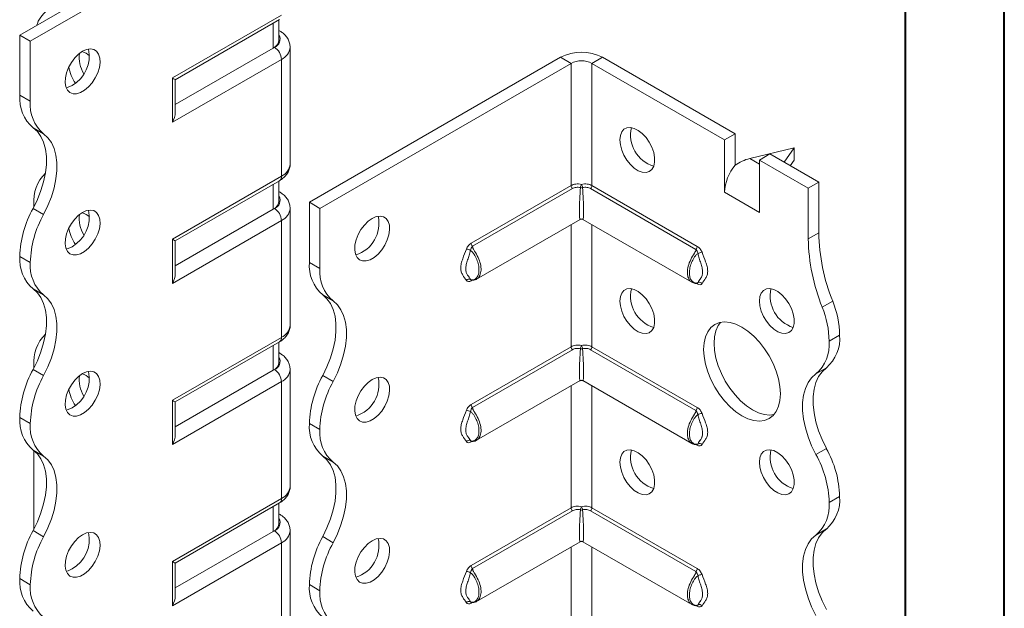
# Model space of a CAD drawing. Header units: millimetres. Extents: x 0 to 210, y 0 to 297.
# Tile 4 of 10: x 160 to 210, y 84 to 114. Entities that reach past the tile are written whole.
import ezdxf

# ---------------------------------------------------------------- set-up
doc = ezdxf.new("R2010")
doc.units = ezdxf.units.MM

msp = doc.modelspace()

# ---------------------------------------------------------------- linework, layer by layer
at = {"color": 7, "linetype": 'Continuous', "lineweight": 40}
for p, q in [((210.079, 0.215), (210.079, 297.215)), ((205.079, 5.215), (205.079, 292.215))]:
    msp.add_line(p, q, dxfattribs=at)
at = {"color": 7, "linetype": 'Continuous', "lineweight": 15}
for p, q in [((160.193, 113.296), (172.921, 120.644)), ((160.724, 112.99), (173.452, 120.338)), ((167.926, 111.126), (173.452, 114.316)), ((168.072, 111.041), (173.348, 114.087)), ((173.032, 112.645), (173.032, 113.905)), ((173.325, 113.053), (173.325, 114.074)), ((160.724, 112.99), (160.193, 113.296)), ((160.193, 110.255), (160.193, 113.296)), ((173.348, 113.524), (173.325, 113.537)), ((173.348, 113.524), (173.325, 113.535)), ((160.724, 109.949), (160.724, 112.99)), ((173.032, 112.645), (168.072, 109.781)), ((173.098, 112.683), (173.032, 112.645)), ((173.891, 106.763), (173.891, 112.683)), ((173.452, 112.071), (167.926, 108.88)), ((173.452, 106.151), (173.452, 112.071)), ((174.866, 104.826), (187.594, 112.174)), ((175.396, 104.52), (188.124, 111.868)), ((188.124, 111.868), (187.594, 112.174)), ((188.124, 111.868), (188.124, 105.675)), ((189.185, 111.868), (189.715, 112.174)), ((189.185, 105.675), (189.185, 111.868)), ((189.185, 111.868), (195.902, 107.99)), ((189.715, 112.174), (196.433, 108.296)), ((167.926, 108.88), (167.926, 111.126)), ((168.072, 109.373), (168.072, 111.041)), ((160.193, 110.255), (160.724, 109.949)), ((161.399, 108.297), (160.869, 108.603)), ((196.433, 108.296), (195.902, 107.99)), ((196.433, 106.703), (196.433, 108.296)), ((195.902, 105.336), (195.902, 107.99)), ((199.438, 107.581), (197.184, 107.046)), ((197.67, 106.969), (198.2, 107.275)), ((198.2, 107.275), (200.675, 105.847)), ((198.922, 106.859), (199.438, 107.581)), ((199.438, 107.581), (199.438, 106.969)), ((197.184, 107.046), (197.67, 106.765)), ((197.67, 104.316), (197.67, 106.969)), ((197.67, 106.969), (200.145, 105.541)), ((199.438, 106.969), (199.232, 106.68)), ((167.926, 102.96), (173.452, 106.151)), ((168.072, 102.876), (173.348, 105.922)), ((173.325, 104.888), (173.325, 105.908)), ((200.145, 105.541), (200.675, 105.847)), ((200.675, 105.847), (200.675, 103.283)), ((173.032, 104.479), (173.032, 105.739)), ((173.348, 105.359), (173.325, 105.372)), ((173.348, 105.359), (173.325, 105.37)), ((183.063, 102.753), (188.124, 105.675)), ((188.192, 105.522), (183.13, 102.6)), ((194.451, 102.443), (189.117, 105.522)), ((189.185, 105.675), (194.518, 102.596)), ((195.902, 105.336), (197.67, 104.316)), ((200.145, 105.541), (200.145, 102.977)), ((174.866, 104.826), (175.396, 104.52)), ((174.866, 101.785), (174.866, 104.826)), ((160.869, 104.521), (161.399, 104.214)), ((160.9, 104.72), (160.903, 104.586)), ((173.032, 104.479), (168.072, 101.616)), ((173.098, 104.517), (173.032, 104.479)), ((173.891, 98.597), (173.891, 104.517)), ((175.396, 101.479), (175.396, 104.52)), ((173.452, 103.905), (167.926, 100.715)), ((173.452, 97.985), (173.452, 103.905)), ((183.332, 100.931), (188.579, 103.961)), ((188.729, 103.961), (194.249, 100.774)), ((188.124, 103.698), (188.124, 97.51)), ((189.185, 97.51), (189.185, 103.698)), ((200.145, 102.977), (200.675, 103.283)), ((167.926, 100.715), (167.926, 102.96)), ((168.072, 101.208), (168.072, 102.876)), ((160.724, 101.783), (160.193, 102.089)), ((160.193, 102.089), (160.724, 101.783)), ((160.193, 102.089), (160.193, 102.089)), ((160.724, 101.783), (160.724, 101.783)), ((174.866, 101.785), (175.396, 101.479)), ((183.043, 100.895), (183.023, 100.917)), ((183.11, 100.876), (183.063, 100.849)), ((161.399, 100.132), (160.868, 100.438)), ((194.518, 100.692), (194.469, 100.72)), ((176.071, 99.827), (175.541, 100.133)), ((200.852, 99.513), (201.382, 99.819)), ((167.926, 94.795), (173.452, 97.985)), ((201.206, 97.784), (201.736, 98.09)), ((168.072, 94.71), (173.348, 97.756)), ((173.032, 96.314), (173.032, 97.574)), ((173.325, 96.722), (173.325, 97.743)), ((183.063, 94.588), (188.124, 97.51)), ((188.192, 97.356), (183.13, 94.434)), ((194.451, 94.277), (189.117, 97.356)), ((189.185, 97.51), (194.518, 94.431)), ((173.348, 97.193), (173.325, 97.207)), ((173.348, 97.193), (173.325, 97.204)), ((160.869, 96.355), (161.399, 96.049)), ((160.9, 96.555), (160.9, 96.415)), ((173.032, 96.314), (168.072, 93.451)), ((173.098, 96.352), (173.032, 96.314)), ((173.891, 90.432), (173.891, 96.352)), ((201.061, 96.438), (200.53, 96.132)), ((175.541, 96.05), (176.071, 95.744)), ((183.332, 92.766), (188.579, 95.795)), ((188.729, 95.795), (194.249, 92.609)), ((173.452, 95.74), (167.926, 92.55)), ((173.452, 89.82), (173.452, 95.74)), ((188.124, 95.532), (188.124, 89.344)), ((189.185, 89.344), (189.185, 95.532)), ((167.926, 92.55), (167.926, 94.795)), ((168.072, 93.042), (168.072, 94.71)), ((160.724, 93.618), (160.193, 93.924)), ((160.193, 93.923), (160.193, 93.924)), ((160.193, 93.923), (160.724, 93.617)), ((160.724, 93.617), (160.724, 93.618)), ((175.396, 93.313), (174.866, 93.619)), ((174.866, 93.619), (175.396, 93.312)), ((174.866, 93.619), (174.866, 93.619)), ((175.396, 93.312), (175.396, 93.313)), ((183.043, 92.73), (183.023, 92.752)), ((183.11, 92.711), (183.063, 92.683)), ((194.518, 92.526), (194.469, 92.555)), ((200.53, 92.049), (201.061, 92.355)), ((161.399, 91.967), (160.868, 92.273)), ((160.9, 92.249), (160.9, 88.25)), ((176.071, 91.662), (175.541, 91.968)), ((167.926, 86.63), (173.452, 89.82)), ((201.736, 89.925), (201.206, 89.619)), ((201.206, 89.618), (201.736, 89.924)), ((201.736, 89.925), (201.736, 89.924)), ((168.072, 86.545), (173.348, 89.591)), ((173.032, 88.149), (173.032, 89.408)), ((173.325, 88.557), (173.325, 89.578)), ((183.063, 86.422), (188.124, 89.344)), ((189.185, 89.344), (194.518, 86.265)), ((201.206, 89.619), (201.206, 89.618)), ((173.348, 89.028), (173.325, 89.041)), ((173.348, 89.028), (173.325, 89.039)), ((188.192, 89.191), (183.13, 86.269)), ((194.451, 86.112), (189.117, 89.191)), ((160.869, 88.19), (161.399, 87.884)), ((173.032, 88.149), (168.072, 85.285)), ((173.098, 88.187), (173.032, 88.149)), ((173.891, 64.405), (173.891, 88.187)), ((175.541, 87.885), (176.071, 87.579)), ((201.061, 88.273), (200.53, 87.967)), ((173.452, 87.574), (167.926, 84.384)), ((173.452, 63.793), (173.452, 87.574)), ((183.332, 84.6), (188.579, 87.63)), ((188.124, 87.367), (188.124, 81.179)), ((188.729, 87.63), (194.249, 84.444)), ((189.185, 81.179), (189.185, 87.367)), ((167.926, 84.384), (167.926, 86.63)), ((168.072, 84.877), (168.072, 86.545)), ((160.724, 85.452), (160.193, 85.758)), ((160.193, 85.758), (160.724, 85.452)), ((160.193, 85.758), (160.193, 85.758)), ((160.724, 85.452), (160.724, 85.452)), ((175.396, 85.147), (174.866, 85.454)), ((174.866, 85.453), (174.866, 85.454)), ((174.866, 85.453), (175.396, 85.147)), ((175.396, 85.147), (175.396, 85.147)), ((183.043, 84.564), (183.023, 84.586)), ((183.11, 84.546), (183.063, 84.518)), ((194.518, 84.361), (194.469, 84.389))]:
    msp.add_line(p, q, dxfattribs=at)
at = {"color": 7, "linetype": 'Continuous', "lineweight": 15, "flags": 128}
for points in [[(163.375, 112.48), (163.171, 112.335), (162.979, 112.142), (162.807, 111.913), (162.666, 111.659), (162.564, 111.395), (162.505, 111.134), (162.493, 110.89), (162.529, 110.677), (162.61, 110.507), (162.732, 110.387), (162.89, 110.326), (163.073, 110.325), (163.273, 110.386), (163.478, 110.505), (163.678, 110.674), (163.861, 110.887), (164.018, 111.13), (164.141, 111.391), (164.222, 111.655), (164.258, 111.909), (164.246, 112.139), (164.187, 112.332), (164.084, 112.478), (163.943, 112.569), (163.772, 112.6), (163.579, 112.57), (163.375, 112.48)], [(162.845, 110.745), (162.641, 110.654), (162.544, 110.632)], [(160.869, 108.603), (161.085, 108.409), (161.263, 108.161), (161.399, 107.866), (161.492, 107.527), (161.538, 107.151), (161.538, 106.745), (161.492, 106.316), (161.399, 105.871), (161.263, 105.418), (161.085, 104.965), (160.869, 104.521)], [(161.399, 104.214), (161.615, 104.659), (161.793, 105.112), (161.93, 105.565), (162.022, 106.01), (162.068, 106.439), (162.068, 106.845), (162.022, 107.221), (161.93, 107.559), (161.793, 107.855), (161.615, 108.102), (161.399, 108.297)], [(190.599, 107.989), (190.623, 108.211), (190.693, 108.393), (190.806, 108.526), (190.955, 108.602), (191.133, 108.618), (191.329, 108.573), (191.534, 108.468), (191.736, 108.311), (191.925, 108.108), (192.089, 107.871), (192.221, 107.614), (192.313, 107.349), (192.361, 107.091), (192.361, 106.854), (192.313, 106.65), (192.221, 106.492), (192.089, 106.386), (191.925, 106.34), (191.736, 106.355), (191.534, 106.43), (191.329, 106.562), (191.133, 106.744), (190.955, 106.965), (190.806, 107.214), (190.693, 107.477), (190.623, 107.74), (190.599, 107.989)], [(163.375, 104.314), (163.171, 104.169), (162.979, 103.977), (162.807, 103.748), (162.666, 103.494), (162.564, 103.229), (162.505, 102.968), (162.493, 102.725), (162.529, 102.512), (162.61, 102.341), (162.732, 102.222), (162.89, 102.16), (163.073, 102.16), (163.273, 102.221), (163.478, 102.339), (163.678, 102.509), (163.861, 102.721), (164.018, 102.964), (164.141, 103.225), (164.222, 103.49), (164.258, 103.744), (164.246, 103.973), (164.187, 104.166), (164.084, 104.312), (163.943, 104.404), (163.772, 104.435), (163.579, 104.404), (163.375, 104.314)], [(178.048, 104.009), (177.844, 103.864), (177.651, 103.672), (177.48, 103.443), (177.339, 103.189), (177.236, 102.925), (177.177, 102.664), (177.165, 102.42), (177.201, 102.207), (177.282, 102.037), (177.405, 101.917), (177.562, 101.856), (177.745, 101.855), (177.945, 101.916), (178.15, 102.034), (178.35, 102.204), (178.533, 102.416), (178.691, 102.66), (178.813, 102.92), (178.895, 103.185), (178.93, 103.439), (178.918, 103.669), (178.859, 103.862), (178.757, 104.008), (178.616, 104.099), (178.444, 104.13), (178.252, 104.1), (178.048, 104.009)], [(162.845, 102.579), (162.641, 102.489), (162.544, 102.466)], [(160.868, 100.438), (161.085, 100.243), (161.263, 99.996), (161.399, 99.7), (161.492, 99.362), (161.538, 98.986), (161.538, 98.58), (161.492, 98.151), (161.399, 97.706), (161.263, 97.253), (161.085, 96.8), (160.869, 96.355)], [(190.599, 99.824), (190.623, 100.046), (190.693, 100.228), (190.806, 100.361), (190.955, 100.437), (191.133, 100.453), (191.329, 100.407), (191.534, 100.303), (191.736, 100.145), (191.925, 99.942), (192.089, 99.706), (192.221, 99.448), (192.313, 99.183), (192.361, 98.925), (192.361, 98.688), (192.313, 98.485), (192.221, 98.326), (192.089, 98.221), (191.925, 98.175), (191.736, 98.19), (191.534, 98.265), (191.329, 98.397), (191.133, 98.579), (190.955, 98.8), (190.806, 99.048), (190.693, 99.312), (190.623, 99.575), (190.599, 99.824)], [(197.67, 99.825), (197.694, 100.046), (197.764, 100.228), (197.877, 100.361), (198.026, 100.438), (198.204, 100.454), (198.4, 100.408), (198.605, 100.304), (198.807, 100.146), (198.996, 99.943), (199.16, 99.707), (199.292, 99.449), (199.384, 99.184), (199.432, 98.926), (199.432, 98.689), (199.384, 98.486), (199.292, 98.327), (199.16, 98.222), (198.996, 98.175), (198.807, 98.19), (198.605, 98.266), (198.4, 98.398), (198.204, 98.579), (198.026, 98.8), (197.877, 99.049), (197.764, 99.312), (197.694, 99.575), (197.67, 99.825)], [(161.399, 96.049), (161.615, 96.494), (161.793, 96.947), (161.93, 97.4), (162.022, 97.845), (162.068, 98.274), (162.068, 98.68), (162.022, 99.056), (161.93, 99.394), (161.793, 99.69), (161.615, 99.937), (161.399, 100.132)], [(175.541, 96.05), (175.758, 96.495), (175.936, 96.948), (176.072, 97.401), (176.164, 97.846), (176.211, 98.275), (176.211, 98.681), (176.164, 99.057), (176.072, 99.395), (175.936, 99.691), (175.758, 99.938), (175.541, 100.133)], [(176.071, 95.744), (176.288, 96.189), (176.466, 96.642), (176.602, 97.095), (176.694, 97.54), (176.741, 97.969), (176.741, 98.375), (176.694, 98.751), (176.602, 99.089), (176.466, 99.385), (176.288, 99.632), (176.071, 99.827)], [(194.842, 97.375), (194.865, 97.712), (194.937, 98.014), (195.053, 98.272), (195.213, 98.48), (195.411, 98.634), (195.643, 98.729), (195.903, 98.762), (196.185, 98.735), (196.482, 98.646), (196.786, 98.498), (197.09, 98.294), (197.387, 98.041), (197.669, 97.743), (197.929, 97.409), (198.161, 97.046), (198.359, 96.664), (198.519, 96.271), (198.635, 95.878), (198.707, 95.495), (198.731, 95.13), (198.707, 94.792), (198.635, 94.491), (198.519, 94.232), (198.359, 94.024), (198.161, 93.871), (197.929, 93.776), (197.669, 93.742), (197.387, 93.77), (197.09, 93.859), (196.786, 94.007), (196.482, 94.21), (196.185, 94.463), (195.903, 94.761), (195.643, 95.095), (195.411, 95.458), (195.213, 95.84), (195.053, 96.233), (194.937, 96.626), (194.865, 97.01), (194.842, 97.375)], [(195.702, 98.742), (195.584, 98.578), (195.467, 98.32), (195.396, 98.018), (195.372, 97.681), (195.396, 97.316), (195.467, 96.932), (195.584, 96.539), (195.743, 96.147), (195.941, 95.764), (196.173, 95.401), (196.434, 95.067), (196.716, 94.77), (197.012, 94.516), (197.316, 94.313), (197.621, 94.165), (197.917, 94.076), (198.199, 94.048), (198.4, 94.068)], [(201.061, 96.438), (200.844, 96.243), (200.666, 95.996), (200.53, 95.7), (200.438, 95.362), (200.391, 94.986), (200.391, 94.58), (200.438, 94.151), (200.53, 93.706), (200.666, 93.253), (200.844, 92.8), (201.061, 92.355)], [(163.375, 96.149), (163.171, 96.004), (162.979, 95.811), (162.807, 95.582), (162.666, 95.328), (162.564, 95.064), (162.505, 94.803), (162.493, 94.559), (162.529, 94.347), (162.61, 94.176), (162.732, 94.057), (162.89, 93.995), (163.073, 93.995), (163.273, 94.055), (163.478, 94.174), (163.678, 94.344), (163.861, 94.556), (164.018, 94.799), (164.141, 95.06), (164.222, 95.324), (164.258, 95.578), (164.246, 95.808), (164.187, 96.001), (164.084, 96.147), (163.943, 96.238), (163.772, 96.269), (163.579, 96.239), (163.375, 96.149)], [(178.048, 95.844), (177.844, 95.699), (177.651, 95.507), (177.48, 95.277), (177.339, 95.024), (177.236, 94.759), (177.177, 94.498), (177.165, 94.255), (177.201, 94.042), (177.282, 93.871), (177.405, 93.752), (177.562, 93.69), (177.745, 93.69), (177.945, 93.75), (178.15, 93.869), (178.35, 94.039), (178.533, 94.251), (178.691, 94.494), (178.813, 94.755), (178.895, 95.019), (178.93, 95.273), (178.918, 95.503), (178.859, 95.696), (178.757, 95.842), (178.616, 95.933), (178.444, 95.965), (178.252, 95.934), (178.048, 95.844)], [(200.53, 92.049), (200.314, 92.494), (200.136, 92.947), (200, 93.4), (199.907, 93.845), (199.861, 94.274), (199.861, 94.68), (199.907, 95.056), (199.999, 95.394), (200.136, 95.69), (200.314, 95.937), (200.53, 96.132)], [(162.845, 94.414), (162.641, 94.324), (162.544, 94.301)], [(160.868, 92.273), (161.085, 92.078), (161.263, 91.831), (161.399, 91.535), (161.492, 91.196), (161.538, 90.821), (161.538, 90.415), (161.492, 89.986), (161.399, 89.54), (161.263, 89.088), (161.085, 88.635), (160.869, 88.19)], [(161.399, 87.884), (161.615, 88.328), (161.793, 88.781), (161.93, 89.234), (162.022, 89.679), (162.068, 90.109), (162.068, 90.515), (162.022, 90.89), (161.93, 91.229), (161.793, 91.524), (161.615, 91.772), (161.399, 91.967)], [(175.541, 87.885), (175.758, 88.33), (175.936, 88.783), (176.072, 89.236), (176.164, 89.681), (176.211, 90.11), (176.211, 90.516), (176.164, 90.892), (176.072, 91.23), (175.935, 91.526), (175.757, 91.773), (175.541, 91.968)], [(190.599, 91.658), (190.623, 91.88), (190.693, 92.062), (190.806, 92.195), (190.955, 92.272), (191.133, 92.288), (191.329, 92.242), (191.534, 92.138), (191.736, 91.98), (191.925, 91.777), (192.089, 91.54), (192.221, 91.283), (192.313, 91.018), (192.361, 90.76), (192.361, 90.523), (192.313, 90.32), (192.221, 90.161), (192.089, 90.056), (191.925, 90.009), (191.736, 90.024), (191.534, 90.1), (191.329, 90.232), (191.133, 90.413), (190.955, 90.634), (190.806, 90.883), (190.693, 91.146), (190.623, 91.409), (190.599, 91.658)], [(197.67, 91.659), (197.694, 91.881), (197.764, 92.063), (197.877, 92.196), (198.026, 92.272), (198.204, 92.288), (198.4, 92.243), (198.605, 92.138), (198.807, 91.98), (198.996, 91.778), (199.16, 91.541), (199.292, 91.283), (199.384, 91.019), (199.432, 90.761), (199.432, 90.524), (199.384, 90.32), (199.292, 90.162), (199.16, 90.056), (198.996, 90.01), (198.807, 90.025), (198.605, 90.1), (198.4, 90.232), (198.204, 90.414), (198.026, 90.635), (197.877, 90.884), (197.764, 91.147), (197.694, 91.41), (197.67, 91.659)], [(176.071, 87.579), (176.288, 88.024), (176.466, 88.477), (176.602, 88.93), (176.694, 89.375), (176.741, 89.804), (176.741, 90.21), (176.694, 90.585), (176.602, 90.924), (176.466, 91.22), (176.288, 91.467), (176.071, 91.662)], [(163.375, 87.984), (163.171, 87.838), (162.979, 87.646), (162.807, 87.417), (162.666, 87.163), (162.564, 86.899), (162.505, 86.638), (162.493, 86.394), (162.529, 86.181), (162.61, 86.011), (162.732, 85.891), (162.89, 85.83), (163.073, 85.829), (163.273, 85.89), (163.478, 86.008), (163.678, 86.178), (163.861, 86.39), (164.018, 86.634), (164.141, 86.894), (164.222, 87.159), (164.258, 87.413), (164.246, 87.643), (164.187, 87.836), (164.084, 87.982), (163.943, 88.073), (163.772, 88.104), (163.579, 88.074), (163.375, 87.984)], [(200.53, 83.884), (200.314, 84.329), (200.136, 84.782), (199.999, 85.234), (199.907, 85.679), (199.861, 86.109), (199.861, 86.515), (199.907, 86.89), (199.999, 87.229), (200.136, 87.524), (200.314, 87.772), (200.53, 87.967)], [(201.061, 88.273), (200.844, 88.078), (200.666, 87.831), (200.53, 87.535), (200.438, 87.196), (200.391, 86.821), (200.391, 86.415), (200.438, 85.986), (200.53, 85.541), (200.666, 85.088), (200.844, 84.635), (201.061, 84.19)], [(178.048, 87.679), (177.844, 87.533), (177.651, 87.341), (177.48, 87.112), (177.339, 86.858), (177.236, 86.594), (177.177, 86.333), (177.165, 86.089), (177.201, 85.876), (177.282, 85.706), (177.405, 85.586), (177.562, 85.525), (177.745, 85.524), (177.945, 85.585), (178.15, 85.703), (178.35, 85.873), (178.533, 86.086), (178.691, 86.329), (178.813, 86.59), (178.895, 86.854), (178.93, 87.108), (178.918, 87.338), (178.859, 87.531), (178.757, 87.677), (178.616, 87.768), (178.444, 87.799), (178.252, 87.769), (178.048, 87.679)], [(162.845, 86.248), (162.641, 86.158), (162.544, 86.136)]]:
    msp.add_lwpolyline(points, dxfattribs=at)
at = {"color": 7, "linetype": 'Continuous', "lineweight": 15}
for centre, radius, start, end in [((162.515, 113.301), 1.553, 127.2348, 161.8283), ((172.949, 113.087), 0.431, 290.2669, 29.2057), ((172.824, 113.103), 0.503, 294.3747, 354.3052), ((161.977, 112.246), 1.734, 300.0386, 11.5303), ((164.852, 112.177), 1.646, 173.1889, 210.4542), ((162.968, 111.34), 1.188, 50.2146, 71.2293), ((172.684, 112.036), 0.768, 2.6055, 57.3945), ((173.14, 112.758), 0.755, 294.3807, 354.2359), ((188.654, 110.127), 2.306, 62.6097, 117.3903), ((188.654, 110.844), 1.153, 62.6097, 117.3903), ((164.651, 111.995), 1.994, 188.8235, 214.7158), ((162.147, 110.09), 1.96, 175.1643, 229.312), ((162.677, 109.784), 1.96, 175.1643, 229.312), ((192.805, 108.243), 1.665, 167.1674, 252.8273), ((162.903, 104.877), 2.009, 134.7177, 184.4772), ((173.14, 106.838), 0.754, 294.3747, 354.3052), ((198.202, 105.23), 2.302, 140.2279, 177.3607), ((173.207, 106.124), 0.246, 305.0133, 6.2988), ((188.358, 105.687), 0.234, 182.8756, 224.8492), ((189.21, 105.462), 0.618, 153.927, 169.7741), ((188.654, 105.838), 0.272, 258.7299, 281.2701), ((188.099, 105.462), 0.618, 10.2259, 26.073), ((188.951, 105.687), 0.234, 315.1508, 357.1244), ((172.824, 104.937), 0.503, 294.3747, 354.3052), ((172.949, 104.922), 0.431, 290.2669, 29.2057), ((165.502, 101.924), 5.312, 150.7369, 178.2177), ((161.977, 104.08), 1.734, 300.0386, 11.5303), ((162.968, 103.175), 1.188, 50.2146, 71.2293), ((172.684, 103.87), 0.768, 2.6055, 57.3945), ((173.14, 104.592), 0.755, 294.3807, 354.2359), ((166.033, 101.618), 5.312, 150.7369, 178.2177), ((164.852, 104.012), 1.646, 173.1889, 210.4542), ((176.725, 103.752), 1.665, 287.1728, 12.8326), ((188.654, 103.831), 0.15, 64.1735, 115.9977), ((164.651, 103.829), 1.994, 188.8235, 214.7158), ((210.432, 103.471), 9.758, 181.104, 201.9744), ((209.901, 103.165), 9.758, 181.104, 201.9744), ((182.778, 101.966), 0.489, 59.8606, 84.9833), ((183.296, 102.765), 0.234, 182.8756, 224.8492), ((194.284, 102.608), 0.234, 315.1508, 357.1244), ((194.803, 101.809), 0.489, 95.0167, 120.1394), ((162.145, 101.924), 1.959, 175.1625, 229.3233), ((162.675, 101.617), 1.959, 175.1625, 229.3233), ((176.819, 101.62), 1.96, 175.1643, 229.312), ((177.349, 101.313), 1.96, 175.1643, 229.312), ((182.952, 100.767), 0.167, 64.571, 141.9688), ((183.163, 100.851), 0.101, 156.3759, 181.4771), ((192.805, 100.077), 1.665, 167.1674, 252.8273), ((194.415, 100.694), 0.104, 358.7371, 20.2897), ((194.629, 100.609), 0.167, 38.0312, 115.429), ((199.877, 100.078), 1.665, 167.1674, 252.8273), ((196.856, 97.993), 4.881, 1.1352, 21.9715), ((196.325, 97.687), 4.881, 1.1352, 21.9715), ((173.14, 98.672), 0.754, 294.3747, 354.3052), ((162.903, 96.712), 2.009, 134.7177, 184.4772), ((173.207, 97.958), 0.246, 305.0133, 6.2988), ((199.783, 97.925), 1.96, 310.688, 4.8357), ((188.358, 97.522), 0.234, 182.8756, 224.8492), ((189.21, 97.296), 0.618, 153.927, 169.7741), ((188.654, 97.672), 0.272, 258.7299, 281.2701), ((188.099, 97.296), 0.618, 10.2259, 26.073), ((188.951, 97.522), 0.234, 315.1508, 357.1244), ((199.252, 97.618), 1.96, 310.688, 4.8357), ((172.949, 96.756), 0.431, 290.2669, 29.2057), ((165.502, 93.759), 5.312, 150.7369, 178.2177), ((172.824, 96.772), 0.503, 294.3747, 354.3052), ((172.684, 95.705), 0.768, 2.6055, 57.3945), ((173.14, 96.427), 0.755, 294.3807, 354.2359), ((166.033, 93.453), 5.312, 150.7369, 178.2177), ((161.977, 95.915), 1.734, 300.0386, 11.5303), ((164.852, 95.846), 1.646, 173.1889, 210.4542), ((162.968, 95.009), 1.188, 50.2146, 71.2293), ((180.175, 93.454), 5.312, 150.7369, 178.2177), ((176.725, 95.587), 1.665, 287.1728, 12.8326), ((188.654, 95.665), 0.15, 64.1735, 115.9977), ((164.651, 95.664), 1.994, 188.8235, 214.7158), ((180.705, 93.148), 5.312, 150.7369, 178.2177), ((183.296, 94.6), 0.234, 182.8756, 224.8492), ((194.284, 94.442), 0.234, 315.1508, 357.1244), ((162.145, 93.758), 1.959, 175.1625, 229.3233), ((182.778, 93.801), 0.489, 59.8606, 84.9833), ((194.803, 93.644), 0.489, 95.0167, 120.1394), ((162.675, 93.452), 1.959, 175.1625, 229.3233), ((176.818, 93.453), 1.959, 175.1625, 229.3233), ((177.348, 93.147), 1.959, 175.1625, 229.3233), ((182.952, 92.601), 0.167, 64.571, 141.9688), ((183.163, 92.686), 0.101, 156.3759, 181.4771), ((194.415, 92.529), 0.104, 358.7371, 20.2897), ((194.629, 92.444), 0.167, 38.0312, 115.429), ((196.43, 89.76), 5.308, 1.7827, 29.2674), ((192.805, 91.912), 1.665, 167.1674, 252.8273), ((199.877, 91.912), 1.665, 167.1674, 252.8273), ((195.9, 89.454), 5.308, 1.7827, 29.2674), ((173.14, 90.507), 0.754, 294.3747, 354.3052), ((173.207, 89.793), 0.246, 305.0133, 6.2988), ((199.783, 89.759), 1.96, 310.688, 4.8357), ((188.358, 89.356), 0.234, 182.8756, 224.8492), ((189.21, 89.131), 0.618, 153.927, 169.7741), ((188.099, 89.131), 0.618, 10.2259, 26.073), ((188.951, 89.356), 0.234, 315.1508, 357.1244), ((199.252, 89.453), 1.96, 310.688, 4.8357), ((188.654, 89.507), 0.272, 258.7299, 281.2701), ((172.824, 88.607), 0.503, 294.3747, 354.3052), ((172.949, 88.591), 0.431, 290.2669, 29.2057), ((165.502, 85.593), 5.312, 150.7369, 178.2177), ((166.033, 85.287), 5.312, 150.7369, 178.2177), ((161.977, 87.75), 1.734, 300.0386, 11.5303), ((172.684, 87.539), 0.768, 2.6055, 57.3945), ((173.14, 88.262), 0.755, 294.3807, 354.2359), ((180.175, 85.288), 5.312, 150.7369, 178.2177), ((180.705, 84.982), 5.312, 150.7369, 178.2177), ((176.725, 87.422), 1.665, 287.1728, 12.8326), ((188.654, 87.5), 0.15, 64.1735, 115.9977), ((183.296, 86.434), 0.234, 182.8756, 224.8492), ((182.778, 85.636), 0.489, 59.8606, 84.9833), ((194.284, 86.277), 0.234, 315.1508, 357.1244), ((194.803, 85.478), 0.489, 95.0167, 120.1394), ((162.145, 85.593), 1.959, 175.1625, 229.3233), ((162.675, 85.287), 1.959, 175.1625, 229.3233), ((176.818, 85.288), 1.959, 175.1625, 229.3233), ((177.348, 84.982), 1.959, 175.1625, 229.3233), ((182.952, 84.436), 0.167, 64.571, 141.9688), ((183.163, 84.521), 0.101, 156.3759, 181.4771), ((194.415, 84.363), 0.104, 358.7371, 20.2897), ((194.629, 84.279), 0.167, 38.0312, 115.429)]:
    msp.add_arc(centre, radius, start, end, dxfattribs=at)
for centre, major_axis, ratio, start_param, end_param in [((167.572, 111.33), (0.5, -0.289), 0.00007, 0.000041, 0.785439), ((167.572, 109.084), (0.354, 0.612), 0.577335, 4.71243, 5.497828), ((197.184, 105.821), (1.39, 0.796), 0.717477, 1.181016, 1.704614), ((188.654, 105.274), (0.078, 1.314), 0.054973, 1.3458, 3.177797), ((188.654, 105.274), (-0.078, 1.314), 0.054973, 3.105389, 4.937386), ((167.572, 103.165), (0.5, -0.289), 0.00007, 0.000041, 0.785439), ((167.572, 100.919), (0.354, 0.612), 0.577335, 4.71243, 5.497828), ((188.654, 97.109), (0.078, 1.314), 0.054973, 1.3458, 3.177797), ((188.654, 97.109), (-0.078, 1.314), 0.054973, 3.105389, 4.937386), ((167.572, 94.999), (0.5, -0.289), 0.00007, 0.000041, 0.785439), ((167.572, 92.754), (0.354, 0.612), 0.577335, 4.71243, 5.497828), ((188.654, 88.943), (0.078, 1.314), 0.054973, 1.3458, 3.177797), ((188.654, 88.943), (-0.078, 1.314), 0.054973, 3.105389, 4.937386), ((167.572, 86.834), (0.5, -0.289), 0.00007, 0.000041, 0.785439), ((167.572, 84.588), (0.354, 0.612), 0.577335, 4.71243, 5.497828)]:
    msp.add_ellipse(centre, major_axis=major_axis, ratio=ratio, start_param=start_param, end_param=end_param, dxfattribs=at)
for points, knots in [([(173.89, 112.682), (173.885, 112.754), (173.875, 112.899), (173.79, 113.101), (173.663, 113.28), (173.512, 113.421), (173.397, 113.493), (173.348, 113.524)], [0, 0, 0, 0, 0.208594, 0.414997, 0.622774, 0.839874, 1, 1, 1, 1]), ([(173.348, 105.922), (173.393, 105.95), (173.508, 106.021), (173.66, 106.162), (173.792, 106.345), (173.868, 106.546), (173.9, 106.691), (173.89, 106.764), (173.89, 106.767)], [0, 0, 0, 0, 0.146626, 0.373305, 0.586496, 0.790825, 0.991508, 1, 1, 1, 1]), ([(173.89, 104.516), (173.885, 104.589), (173.875, 104.734), (173.79, 104.936), (173.663, 105.115), (173.512, 105.256), (173.397, 105.328), (173.348, 105.359)], [0, 0, 0, 0, 0.208594, 0.414997, 0.622774, 0.839874, 1, 1, 1, 1]), ([(188.124, 105.675), (188.16, 105.696), (188.198, 105.713), (188.28, 105.739), (188.325, 105.749), (188.461, 105.765), (188.559, 105.759), (188.654, 105.733)], [0, 0, 0, 0, 0.25, 0.25, 0.5, 0.5, 1, 1, 1, 1]), ([(188.601, 105.571), (188.528, 105.592), (188.452, 105.595), (188.312, 105.576), (188.248, 105.554), (188.192, 105.522)], [0, 0, 0, 0, 0.5, 0.5, 1, 1, 1, 1]), ([(188.654, 105.733), (188.75, 105.759), (188.847, 105.765), (188.984, 105.749), (189.028, 105.739), (189.111, 105.713), (189.149, 105.696), (189.185, 105.675)], [0, 0, 0, 0, 0.5, 0.5, 0.75, 0.75, 1, 1, 1, 1]), ([(189.117, 105.522), (189.061, 105.554), (188.996, 105.576), (188.856, 105.595), (188.781, 105.592), (188.707, 105.571)], [0, 0, 0, 0, 0.5, 0.5, 1, 1, 1, 1]), ([(188.654, 103.966), (188.613, 103.956), (188.57, 103.945), (188.529, 103.932), (188.529, 103.931)], [0, 0, 0, 0, 0.982695, 1, 1, 1, 1]), ([(188.78, 103.931), (188.779, 103.932), (188.739, 103.945), (188.696, 103.956), (188.654, 103.966)], [0, 0, 0, 0, 0.017305, 1, 1, 1, 1]), ([(182.82, 100.869), (182.763, 100.965), (182.695, 101.048), (182.609, 101.191), (182.583, 101.241), (182.544, 101.357), (182.532, 101.423), (182.532, 101.568), (182.544, 101.647), (182.583, 101.807), (182.609, 101.888), (182.695, 102.13), (182.763, 102.292), (182.82, 102.454)], [0, 0, 0, 0, 0.25, 0.25, 0.375, 0.375, 0.5, 0.5, 0.625, 0.625, 0.75, 0.75, 1, 1, 1, 1]), ([(183.023, 102.389), (183.008, 102.307), (182.986, 102.226), (182.937, 102.066), (182.911, 101.987), (182.861, 101.828), (182.837, 101.75), (182.799, 101.593), (182.787, 101.516), (182.787, 101.378), (182.799, 101.318), (182.836, 101.218), (182.861, 101.176), (182.911, 101.098), (182.937, 101.061), (182.986, 100.99), (183.008, 100.955), (183.023, 100.917)], [0, 0, 0, 0, 0.125, 0.125, 0.25, 0.25, 0.375, 0.375, 0.5, 0.5, 0.625, 0.625, 0.75, 0.75, 0.875, 0.875, 1, 1, 1, 1]), ([(183.063, 102.753), (183.013, 102.725), (182.965, 102.682), (182.879, 102.579), (182.843, 102.517), (182.82, 102.454)], [0, 0, 0, 0, 0.5, 0.5, 1, 1, 1, 1]), ([(183.023, 102.389), (183.032, 102.432), (183.052, 102.471), (183.09, 102.542), (183.109, 102.574), (183.13, 102.6)], [0, 0, 0, 0, 0.5, 0.5, 1, 1, 1, 1]), ([(183.023, 100.917), (183.058, 100.895), (183.095, 100.891), (183.158, 100.893), (183.188, 100.9), (183.269, 100.933), (183.314, 100.97), (183.386, 101.065), (183.414, 101.125), (183.45, 101.257), (183.459, 101.332), (183.459, 101.492), (183.45, 101.576), (183.413, 101.751), (183.386, 101.84), (183.314, 102.017), (183.269, 102.105), (183.188, 102.228), (183.158, 102.267), (183.094, 102.338), (183.058, 102.37), (183.023, 102.389)], [0, 0, 0, 0, 0.0625, 0.0625, 0.125, 0.125, 0.25, 0.25, 0.375, 0.375, 0.5, 0.5, 0.625, 0.625, 0.75, 0.75, 0.875, 0.875, 0.9375, 0.9375, 1, 1, 1, 1]), ([(183.13, 102.6), (183.136, 102.566), (183.147, 102.504), (183.194, 102.423), (183.287, 102.276), (183.425, 102.039), (183.545, 101.7), (183.579, 101.374), (183.513, 101.122), (183.418, 100.976), (183.351, 100.95), (183.339, 100.945)], [0, 0, 0, 0, 0.058165, 0.104303, 0.134603, 0.304469, 0.473918, 0.643284, 0.818688, 0.967163, 1, 1, 1, 1]), ([(194.245, 100.789), (194.23, 100.795), (194.166, 100.818), (194.101, 100.918), (194.035, 101.072), (194.004, 101.287), (194.049, 101.593), (194.181, 101.934), (194.331, 102.177), (194.434, 102.344), (194.445, 102.408), (194.451, 102.443)], [0, 0, 0, 0, 0.041676, 0.169898, 0.243857, 0.384377, 0.553411, 0.72248, 0.891727, 0.940494, 1, 1, 1, 1]), ([(194.451, 102.443), (194.472, 102.417), (194.491, 102.385), (194.529, 102.315), (194.549, 102.275), (194.558, 102.232)], [0, 0, 0, 0, 0.5, 0.5, 1, 1, 1, 1]), ([(194.761, 102.296), (194.738, 102.36), (194.702, 102.422), (194.617, 102.525), (194.568, 102.568), (194.518, 102.596)], [0, 0, 0, 0, 0.5, 0.5, 1, 1, 1, 1]), ([(194.761, 102.296), (194.818, 102.134), (194.886, 101.973), (194.972, 101.731), (194.998, 101.65), (195.037, 101.49), (195.049, 101.411), (195.049, 101.266), (195.037, 101.2), (194.998, 101.084), (194.972, 101.034), (194.886, 100.891), (194.818, 100.808), (194.761, 100.712)], [0, 0, 0, 0, 0.25, 0.25, 0.375, 0.375, 0.5, 0.5, 0.625, 0.625, 0.75, 0.75, 1, 1, 1, 1]), ([(194.558, 102.232), (194.523, 102.213), (194.487, 102.181), (194.423, 102.11), (194.393, 102.071), (194.312, 101.948), (194.267, 101.86), (194.195, 101.684), (194.167, 101.594), (194.131, 101.419), (194.122, 101.336), (194.122, 101.175), (194.131, 101.101), (194.167, 100.966), (194.195, 100.907), (194.267, 100.813), (194.312, 100.776), (194.394, 100.743), (194.423, 100.736), (194.487, 100.734), (194.523, 100.738), (194.558, 100.76)], [0, 0, 0, 0, 0.0625, 0.0625, 0.125, 0.125, 0.25, 0.25, 0.375, 0.375, 0.5, 0.5, 0.625, 0.625, 0.75, 0.75, 0.875, 0.875, 0.9375, 0.9375, 1, 1, 1, 1]), ([(194.558, 100.76), (194.573, 100.797), (194.595, 100.833), (194.644, 100.904), (194.67, 100.941), (194.72, 101.019), (194.745, 101.061), (194.782, 101.161), (194.794, 101.22), (194.794, 101.359), (194.782, 101.436), (194.744, 101.593), (194.72, 101.671), (194.67, 101.829), (194.644, 101.909), (194.595, 102.069), (194.573, 102.15), (194.558, 102.232)], [0, 0, 0, 0, 0.125, 0.125, 0.25, 0.25, 0.375, 0.375, 0.5, 0.5, 0.625, 0.625, 0.75, 0.75, 0.875, 0.875, 1, 1, 1, 1]), ([(182.82, 100.869), (182.843, 100.831), (182.879, 100.811), (182.964, 100.807), (183.013, 100.82), (183.063, 100.849)], [0, 0, 0, 0, 0.5, 0.5, 1, 1, 1, 1]), ([(183.037, 100.898), (183.037, 100.898), (183.034, 100.897), (183.039, 100.895), (183.044, 100.894)], [0, 0, 0, 0, 0.1955852, 1, 1, 1, 1]), ([(183.044, 100.897), (183.047, 100.894), (183.065, 100.882), (183.101, 100.877), (183.15, 100.873), (183.221, 100.883), (183.293, 100.903), (183.333, 100.935), (183.342, 100.943)], [0, 0, 0, 0, 0.029014, 0.16574, 0.265954, 0.491795, 0.87927, 1, 1, 1, 1]), ([(194.242, 100.785), (194.269, 100.768), (194.32, 100.735), (194.402, 100.719), (194.469, 100.713), (194.516, 100.73), (194.534, 100.736)], [0, 0, 0, 0, 0.32793, 0.608829, 0.851797, 1, 1, 1, 1]), ([(194.629, 100.881), (194.641, 100.9), (194.663, 100.933), (194.743, 101.043), (194.765, 101.123), (194.771, 101.141)], [0, 0, 0, 0, 0.480407, 0.876531, 1, 1, 1, 1]), ([(194.518, 100.692), (194.568, 100.663), (194.616, 100.649), (194.702, 100.654), (194.738, 100.674), (194.761, 100.712)], [0, 0, 0, 0, 0.5, 0.5, 1, 1, 1, 1]), ([(194.534, 100.736), (194.535, 100.736), (194.536, 100.737), (194.537, 100.737), (194.537, 100.738)], [0, 0, 0, 0, 0.2142228, 1, 1, 1, 1]), ([(194.558, 100.76), (194.553, 100.749), (194.547, 100.739), (194.538, 100.738), (194.537, 100.738)], [0, 0, 0, 0, 0.985327, 1, 1, 1, 1]), ([(194.538, 100.738), (194.538, 100.738), (194.541, 100.74), (194.541, 100.74), (194.542, 100.74)], [0, 0, 0, 0, 0.01861, 1, 1, 1, 1]), ([(173.348, 97.756), (173.393, 97.784), (173.508, 97.856), (173.66, 97.996), (173.792, 98.18), (173.868, 98.381), (173.9, 98.526), (173.89, 98.598), (173.89, 98.601)], [0, 0, 0, 0, 0.146626, 0.373305, 0.586496, 0.790825, 0.991508, 1, 1, 1, 1]), ([(188.124, 97.51), (188.16, 97.53), (188.198, 97.547), (188.28, 97.574), (188.325, 97.583), (188.461, 97.6), (188.559, 97.593), (188.654, 97.568)], [0, 0, 0, 0, 0.25, 0.25, 0.5, 0.5, 1, 1, 1, 1]), ([(188.601, 97.406), (188.528, 97.426), (188.452, 97.43), (188.312, 97.411), (188.248, 97.389), (188.192, 97.356)], [0, 0, 0, 0, 0.5, 0.5, 1, 1, 1, 1]), ([(188.654, 97.568), (188.75, 97.593), (188.847, 97.6), (188.984, 97.583), (189.028, 97.574), (189.111, 97.547), (189.149, 97.53), (189.185, 97.51)], [0, 0, 0, 0, 0.5, 0.5, 0.75, 0.75, 1, 1, 1, 1]), ([(189.117, 97.356), (189.061, 97.389), (188.996, 97.411), (188.856, 97.43), (188.781, 97.426), (188.707, 97.406)], [0, 0, 0, 0, 0.5, 0.5, 1, 1, 1, 1]), ([(173.89, 96.351), (173.885, 96.424), (173.875, 96.568), (173.79, 96.77), (173.663, 96.95), (173.512, 97.091), (173.397, 97.163), (173.348, 97.193)], [0, 0, 0, 0, 0.208594, 0.414997, 0.622774, 0.839874, 1, 1, 1, 1]), ([(188.654, 95.801), (188.613, 95.79), (188.57, 95.78), (188.529, 95.766), (188.529, 95.766)], [0, 0, 0, 0, 0.982695, 1, 1, 1, 1]), ([(188.78, 95.766), (188.779, 95.766), (188.739, 95.78), (188.696, 95.79), (188.654, 95.801)], [0, 0, 0, 0, 0.017305, 1, 1, 1, 1]), ([(183.063, 94.588), (183.013, 94.56), (182.965, 94.517), (182.879, 94.413), (182.843, 94.352), (182.82, 94.288)], [0, 0, 0, 0, 0.5, 0.5, 1, 1, 1, 1]), ([(183.023, 94.224), (183.032, 94.266), (183.052, 94.306), (183.09, 94.377), (183.109, 94.409), (183.13, 94.434)], [0, 0, 0, 0, 0.5, 0.5, 1, 1, 1, 1]), ([(183.13, 94.434), (183.136, 94.4), (183.147, 94.339), (183.194, 94.258), (183.287, 94.111), (183.425, 93.873), (183.545, 93.534), (183.579, 93.208), (183.513, 92.957), (183.418, 92.811), (183.351, 92.785), (183.339, 92.78)], [0, 0, 0, 0, 0.058165, 0.104303, 0.134603, 0.304469, 0.473918, 0.643284, 0.818688, 0.967163, 1, 1, 1, 1]), ([(194.761, 94.131), (194.738, 94.195), (194.702, 94.257), (194.617, 94.359), (194.568, 94.402), (194.518, 94.431)], [0, 0, 0, 0, 0.5, 0.5, 1, 1, 1, 1]), ([(182.82, 92.704), (182.763, 92.799), (182.695, 92.883), (182.609, 93.026), (182.583, 93.076), (182.544, 93.192), (182.532, 93.258), (182.532, 93.403), (182.544, 93.481), (182.583, 93.642), (182.609, 93.722), (182.695, 93.965), (182.763, 94.126), (182.82, 94.288)], [0, 0, 0, 0, 0.25, 0.25, 0.375, 0.375, 0.5, 0.5, 0.625, 0.625, 0.75, 0.75, 1, 1, 1, 1]), ([(183.023, 94.224), (183.008, 94.141), (182.986, 94.061), (182.937, 93.901), (182.911, 93.821), (182.861, 93.663), (182.837, 93.584), (182.799, 93.428), (182.787, 93.35), (182.787, 93.212), (182.799, 93.152), (182.836, 93.053), (182.861, 93.011), (182.911, 92.932), (182.937, 92.896), (182.986, 92.824), (183.008, 92.789), (183.023, 92.752)], [0, 0, 0, 0, 0.125, 0.125, 0.25, 0.25, 0.375, 0.375, 0.5, 0.5, 0.625, 0.625, 0.75, 0.75, 0.875, 0.875, 1, 1, 1, 1]), ([(183.023, 92.752), (183.058, 92.73), (183.095, 92.725), (183.158, 92.728), (183.188, 92.735), (183.269, 92.768), (183.314, 92.805), (183.386, 92.9), (183.414, 92.959), (183.45, 93.092), (183.459, 93.167), (183.459, 93.326), (183.45, 93.41), (183.413, 93.586), (183.386, 93.674), (183.314, 93.852), (183.269, 93.94), (183.188, 94.063), (183.158, 94.102), (183.094, 94.173), (183.058, 94.205), (183.023, 94.224)], [0, 0, 0, 0, 0.0625, 0.0625, 0.125, 0.125, 0.25, 0.25, 0.375, 0.375, 0.5, 0.5, 0.625, 0.625, 0.75, 0.75, 0.875, 0.875, 0.9375, 0.9375, 1, 1, 1, 1]), ([(194.245, 92.624), (194.23, 92.629), (194.166, 92.653), (194.101, 92.753), (194.035, 92.907), (194.004, 93.121), (194.049, 93.428), (194.181, 93.768), (194.331, 94.012), (194.434, 94.178), (194.445, 94.242), (194.451, 94.277)], [0, 0, 0, 0, 0.0416759, 0.1698984, 0.2438565, 0.3843775, 0.5534108, 0.7224799, 0.8917269, 0.9404937, 1, 1, 1, 1]), ([(194.558, 94.067), (194.523, 94.048), (194.487, 94.016), (194.423, 93.945), (194.393, 93.906), (194.312, 93.783), (194.267, 93.694), (194.195, 93.518), (194.167, 93.429), (194.131, 93.254), (194.122, 93.17), (194.122, 93.01), (194.131, 92.935), (194.167, 92.801), (194.195, 92.742), (194.267, 92.647), (194.312, 92.61), (194.394, 92.578), (194.423, 92.57), (194.487, 92.568), (194.523, 92.572), (194.558, 92.594)], [0, 0, 0, 0, 0.0625, 0.0625, 0.125, 0.125, 0.25, 0.25, 0.375, 0.375, 0.5, 0.5, 0.625, 0.625, 0.75, 0.75, 0.875, 0.875, 0.9375, 0.9375, 1, 1, 1, 1]), ([(194.451, 94.277), (194.472, 94.252), (194.491, 94.22), (194.529, 94.149), (194.549, 94.109), (194.558, 94.067)], [0, 0, 0, 0, 0.5, 0.5, 1, 1, 1, 1]), ([(194.558, 92.594), (194.573, 92.632), (194.595, 92.667), (194.644, 92.739), (194.67, 92.775), (194.72, 92.854), (194.745, 92.896), (194.782, 92.995), (194.794, 93.055), (194.794, 93.193), (194.782, 93.271), (194.744, 93.427), (194.72, 93.506), (194.67, 93.664), (194.644, 93.743), (194.595, 93.904), (194.573, 93.984), (194.558, 94.067)], [0, 0, 0, 0, 0.125, 0.125, 0.25, 0.25, 0.375, 0.375, 0.5, 0.5, 0.625, 0.625, 0.75, 0.75, 0.875, 0.875, 1, 1, 1, 1]), ([(194.761, 94.131), (194.818, 93.969), (194.886, 93.807), (194.972, 93.565), (194.998, 93.485), (195.037, 93.324), (195.049, 93.246), (195.049, 93.101), (195.037, 93.034), (194.998, 92.919), (194.972, 92.868), (194.886, 92.725), (194.818, 92.642), (194.761, 92.547)], [0, 0, 0, 0, 0.25, 0.25, 0.375, 0.375, 0.5, 0.5, 0.625, 0.625, 0.75, 0.75, 1, 1, 1, 1]), ([(194.629, 92.716), (194.641, 92.734), (194.663, 92.768), (194.743, 92.877), (194.765, 92.957), (194.771, 92.976)], [0, 0, 0, 0, 0.480509, 0.876716, 1, 1, 1, 1]), ([(182.82, 92.704), (182.843, 92.666), (182.879, 92.646), (182.964, 92.641), (183.013, 92.655), (183.063, 92.683)], [0, 0, 0, 0, 0.5, 0.5, 1, 1, 1, 1]), ([(183.037, 92.732), (183.037, 92.732), (183.034, 92.732), (183.039, 92.73), (183.044, 92.728)], [0, 0, 0, 0, 0.195585, 1, 1, 1, 1]), ([(183.044, 92.731), (183.047, 92.729), (183.065, 92.716), (183.101, 92.711), (183.15, 92.708), (183.221, 92.718), (183.293, 92.738), (183.333, 92.77), (183.342, 92.778)], [0, 0, 0, 0, 0.0290136, 0.1657399, 0.2659538, 0.4917946, 0.8792697, 1, 1, 1, 1]), ([(194.242, 92.62), (194.269, 92.602), (194.32, 92.57), (194.402, 92.554), (194.469, 92.548), (194.516, 92.564), (194.534, 92.571)], [0, 0, 0, 0, 0.32793, 0.608829, 0.851797, 1, 1, 1, 1]), ([(194.518, 92.526), (194.568, 92.498), (194.616, 92.484), (194.702, 92.489), (194.738, 92.509), (194.761, 92.547)], [0, 0, 0, 0, 0.5, 0.5, 1, 1, 1, 1]), ([(194.534, 92.571), (194.535, 92.571), (194.536, 92.571), (194.537, 92.572), (194.537, 92.573)], [0, 0, 0, 0, 0.2142221, 1, 1, 1, 1]), ([(194.558, 92.594), (194.553, 92.584), (194.547, 92.573), (194.538, 92.572), (194.537, 92.572)], [0, 0, 0, 0, 0.985327, 1, 1, 1, 1]), ([(194.538, 92.572), (194.538, 92.572), (194.541, 92.575), (194.541, 92.574), (194.542, 92.574)], [0, 0, 0, 0, 0.01861, 1, 1, 1, 1]), ([(173.348, 89.591), (173.393, 89.619), (173.508, 89.69), (173.66, 89.831), (173.792, 90.015), (173.868, 90.215), (173.9, 90.361), (173.89, 90.433), (173.89, 90.436)], [0, 0, 0, 0, 0.146626, 0.373305, 0.586496, 0.790825, 0.991508, 1, 1, 1, 1]), ([(188.124, 89.344), (188.16, 89.365), (188.198, 89.382), (188.28, 89.408), (188.325, 89.418), (188.461, 89.434), (188.559, 89.428), (188.654, 89.403)], [0, 0, 0, 0, 0.25, 0.25, 0.5, 0.5, 1, 1, 1, 1]), ([(188.654, 89.403), (188.75, 89.428), (188.847, 89.434), (188.984, 89.418), (189.028, 89.408), (189.111, 89.382), (189.149, 89.365), (189.185, 89.344)], [0, 0, 0, 0, 0.5, 0.5, 0.75, 0.75, 1, 1, 1, 1]), ([(173.89, 88.186), (173.885, 88.258), (173.875, 88.403), (173.79, 88.605), (173.663, 88.784), (173.512, 88.925), (173.397, 88.997), (173.348, 89.028)], [0, 0, 0, 0, 0.208594, 0.414997, 0.622774, 0.839874, 1, 1, 1, 1]), ([(188.601, 89.241), (188.528, 89.261), (188.452, 89.264), (188.312, 89.245), (188.248, 89.223), (188.192, 89.191)], [0, 0, 0, 0, 0.5, 0.5, 1, 1, 1, 1]), ([(189.117, 89.191), (189.061, 89.223), (188.996, 89.245), (188.856, 89.264), (188.781, 89.261), (188.707, 89.241)], [0, 0, 0, 0, 0.5, 0.5, 1, 1, 1, 1]), ([(188.654, 87.635), (188.613, 87.625), (188.57, 87.614), (188.529, 87.601), (188.529, 87.601)], [0, 0, 0, 0, 0.982695, 1, 1, 1, 1]), ([(188.78, 87.601), (188.779, 87.601), (188.739, 87.614), (188.696, 87.625), (188.654, 87.635)], [0, 0, 0, 0, 0.017305, 1, 1, 1, 1]), ([(183.063, 86.422), (183.013, 86.394), (182.965, 86.352), (182.879, 86.248), (182.843, 86.186), (182.82, 86.123)], [0, 0, 0, 0, 0.5, 0.5, 1, 1, 1, 1]), ([(182.82, 84.538), (182.763, 84.634), (182.695, 84.717), (182.609, 84.86), (182.583, 84.911), (182.544, 85.026), (182.532, 85.092), (182.532, 85.238), (182.544, 85.316), (182.583, 85.476), (182.609, 85.557), (182.695, 85.799), (182.763, 85.961), (182.82, 86.123)], [0, 0, 0, 0, 0.25, 0.25, 0.375, 0.375, 0.5, 0.5, 0.625, 0.625, 0.75, 0.75, 1, 1, 1, 1]), ([(183.023, 86.058), (183.008, 85.976), (182.986, 85.895), (182.937, 85.735), (182.911, 85.656), (182.861, 85.498), (182.837, 85.419), (182.799, 85.262), (182.787, 85.185), (182.787, 85.047), (182.799, 84.987), (182.836, 84.887), (182.861, 84.845), (182.911, 84.767), (182.937, 84.731), (182.986, 84.659), (183.008, 84.624), (183.023, 84.586)], [0, 0, 0, 0, 0.125, 0.125, 0.25, 0.25, 0.375, 0.375, 0.5, 0.5, 0.625, 0.625, 0.75, 0.75, 0.875, 0.875, 1, 1, 1, 1]), ([(183.023, 86.058), (183.032, 86.101), (183.052, 86.141), (183.09, 86.212), (183.109, 86.244), (183.13, 86.269)], [0, 0, 0, 0, 0.5, 0.5, 1, 1, 1, 1]), ([(183.023, 84.586), (183.058, 84.564), (183.095, 84.56), (183.158, 84.562), (183.188, 84.569), (183.269, 84.602), (183.314, 84.639), (183.386, 84.734), (183.414, 84.794), (183.45, 84.927), (183.459, 85.001), (183.459, 85.161), (183.45, 85.245), (183.413, 85.421), (183.386, 85.509), (183.314, 85.686), (183.269, 85.774), (183.188, 85.897), (183.158, 85.936), (183.094, 86.008), (183.058, 86.04), (183.023, 86.058)], [0, 0, 0, 0, 0.0625, 0.0625, 0.125, 0.125, 0.25, 0.25, 0.375, 0.375, 0.5, 0.5, 0.625, 0.625, 0.75, 0.75, 0.875, 0.875, 0.9375, 0.9375, 1, 1, 1, 1]), ([(183.13, 86.269), (183.136, 86.235), (183.147, 86.174), (183.194, 86.092), (183.287, 85.945), (183.425, 85.708), (183.545, 85.369), (183.579, 85.043), (183.513, 84.791), (183.418, 84.645), (183.351, 84.619), (183.339, 84.614)], [0, 0, 0, 0, 0.058165, 0.104303, 0.134603, 0.304469, 0.473918, 0.643284, 0.818688, 0.967163, 1, 1, 1, 1]), ([(194.245, 84.458), (194.23, 84.464), (194.166, 84.487), (194.101, 84.587), (194.035, 84.741), (194.004, 84.956), (194.049, 85.262), (194.181, 85.603), (194.331, 85.846), (194.434, 86.013), (194.445, 86.077), (194.451, 86.112)], [0, 0, 0, 0, 0.041676, 0.169898, 0.243857, 0.384377, 0.553411, 0.72248, 0.891727, 0.940494, 1, 1, 1, 1]), ([(194.558, 85.901), (194.523, 85.882), (194.487, 85.851), (194.423, 85.779), (194.393, 85.74), (194.312, 85.618), (194.267, 85.529), (194.195, 85.353), (194.167, 85.263), (194.131, 85.088), (194.122, 85.005), (194.122, 84.844), (194.131, 84.77), (194.167, 84.636), (194.195, 84.577), (194.267, 84.482), (194.312, 84.445), (194.394, 84.412), (194.423, 84.405), (194.487, 84.403), (194.523, 84.407), (194.558, 84.429)], [0, 0, 0, 0, 0.0625, 0.0625, 0.125, 0.125, 0.25, 0.25, 0.375, 0.375, 0.5, 0.5, 0.625, 0.625, 0.75, 0.75, 0.875, 0.875, 0.9375, 0.9375, 1, 1, 1, 1]), ([(194.451, 86.112), (194.472, 86.086), (194.491, 86.054), (194.529, 85.984), (194.549, 85.944), (194.558, 85.901)], [0, 0, 0, 0, 0.5, 0.5, 1, 1, 1, 1]), ([(194.761, 85.966), (194.738, 86.029), (194.702, 86.091), (194.617, 86.194), (194.568, 86.237), (194.518, 86.265)], [0, 0, 0, 0, 0.5, 0.5, 1, 1, 1, 1]), ([(194.558, 84.429), (194.573, 84.467), (194.595, 84.502), (194.644, 84.573), (194.67, 84.61), (194.72, 84.688), (194.745, 84.73), (194.782, 84.83), (194.794, 84.89), (194.794, 85.028), (194.782, 85.105), (194.744, 85.262), (194.72, 85.34), (194.67, 85.499), (194.644, 85.578), (194.595, 85.738), (194.573, 85.819), (194.558, 85.901)], [0, 0, 0, 0, 0.125, 0.125, 0.25, 0.25, 0.375, 0.375, 0.5, 0.5, 0.625, 0.625, 0.75, 0.75, 0.875, 0.875, 1, 1, 1, 1]), ([(194.761, 85.966), (194.818, 85.804), (194.886, 85.642), (194.972, 85.4), (194.998, 85.319), (195.037, 85.159), (195.049, 85.08), (195.049, 84.935), (195.037, 84.869), (194.998, 84.753), (194.972, 84.703), (194.886, 84.56), (194.818, 84.477), (194.761, 84.381)], [0, 0, 0, 0, 0.25, 0.25, 0.375, 0.375, 0.5, 0.5, 0.625, 0.625, 0.75, 0.75, 1, 1, 1, 1]), ([(182.82, 84.538), (182.843, 84.501), (182.879, 84.48), (182.964, 84.476), (183.013, 84.49), (183.063, 84.518)], [0, 0, 0, 0, 0.5, 0.5, 1, 1, 1, 1]), ([(183.037, 84.567), (183.037, 84.567), (183.034, 84.567), (183.039, 84.565), (183.044, 84.563)], [0, 0, 0, 0, 0.195585, 1, 1, 1, 1]), ([(183.044, 84.566), (183.047, 84.564), (183.065, 84.551), (183.101, 84.546), (183.15, 84.542), (183.221, 84.552), (183.293, 84.572), (183.333, 84.605), (183.342, 84.612)], [0, 0, 0, 0, 0.029014, 0.16574, 0.265954, 0.491795, 0.87927, 1, 1, 1, 1]), ([(194.242, 84.454), (194.269, 84.437), (194.32, 84.404), (194.402, 84.388), (194.469, 84.382), (194.516, 84.399), (194.534, 84.405)], [0, 0, 0, 0, 0.32793, 0.608829, 0.851797, 1, 1, 1, 1]), ([(194.518, 84.361), (194.568, 84.332), (194.616, 84.319), (194.702, 84.323), (194.738, 84.344), (194.761, 84.381)], [0, 0, 0, 0, 0.5, 0.5, 1, 1, 1, 1]), ([(194.534, 84.405), (194.535, 84.405), (194.536, 84.406), (194.537, 84.407), (194.537, 84.407)], [0, 0, 0, 0, 0.214222, 1, 1, 1, 1]), ([(194.558, 84.429), (194.553, 84.419), (194.547, 84.408), (194.538, 84.407), (194.537, 84.407)], [0, 0, 0, 0, 0.985327, 1, 1, 1, 1]), ([(194.538, 84.407), (194.538, 84.407), (194.541, 84.409), (194.541, 84.409), (194.542, 84.409)], [0, 0, 0, 0, 0.01861, 1, 1, 1, 1]), ([(194.629, 84.55), (194.641, 84.569), (194.663, 84.602), (194.743, 84.712), (194.765, 84.792), (194.771, 84.811)], [0, 0, 0, 0, 0.480314, 0.876361, 1, 1, 1, 1])]:
    msp.add_open_spline(points, degree=3, knots=knots, dxfattribs=at)

doc.saveas('drawing.dxf')
